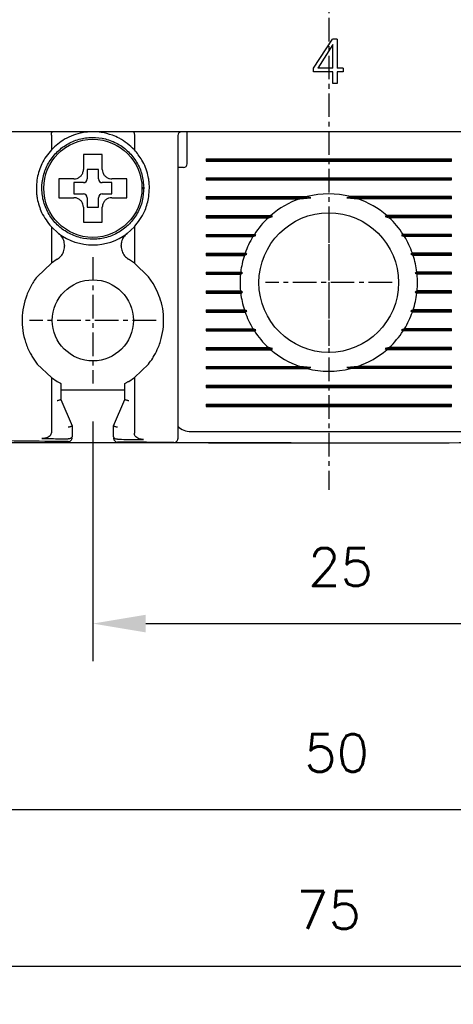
# Model space of a CAD drawing. Extents: x -7 to 1070, y -177 to 578.
# Tile 12 of 23: x 485 to 508, y 323 to 375. Entities that reach past the tile are written whole.
import ezdxf

# ---------------------------------------------------------------- set-up
doc = ezdxf.new("R2010")
doc.units = 0
doc.header["$MEASUREMENT"] = 0
doc.linetypes.add('CENTER', pattern=[2, 1.25, -0.25, 0.25, -0.25])
doc.layers.get('0').update_dxf_attribs({"linetype": 'CONTINUOUS'})
doc.layers.add('cen', color=1, linetype='CENTER')
doc.layers.add('di', color=3, linetype='CONTINUOUS')
doc.styles.add('KIM', font='ROMANS.shx', dxfattribs={"height": 5, "bigfont": 'GSG1.shx'})
doc.styles.get("Standard").update_dxf_attribs({"font": 'romans.shx', "height": 2, "bigfont": 'hgs.shx'})
doc.dimstyles.new('STANDARD$0', dxfattribs={"dimtxt": 5, "dimasz": 5, "dimexe": 1, "dimexo": 2, "dimgap": 2, "dimtad": 1, "dimdec": 4, "dimzin": 12, "dimdsep": 46, "dimtxsty": 'KIM', "dimcen": -1, "dimdle": 0.1, "dimadec": 0, "dimazin": 0, "dimtfac": 1, "dimtdec": 4, "dimtmove": 0, "dimatfit": 3, "dimfxl": 0, "dimtolj": 1, "dimtzin": 0, "dimarcsym": 0})

# ---------------------------------------------------------------- blocks, each defined once
blk = doc.blocks.new('*D71')
at = {"layer": 'di'}
for p, q in [((464.023, 353.744), (464.023, 322.888)), ((539.023, 353.644), (539.023, 322.888)), ((536.223, 324.888), (466.823, 324.888))]:
    blk.add_line(p, q, dxfattribs=at)
for points in [[(466.823, 325.355), (466.823, 324.421), (464.023, 324.888)], [(536.223, 325.355), (536.223, 324.421), (539.023, 324.888)]]:
    blk.add_solid(points, dxfattribs=at)
at = {"layer": 'di', "insert": (501.513, 327.888), "char_height": 2, "attachment_point": 5}
blk.add_mtext('\\A1;75', dxfattribs=at)
blk = doc.blocks.new('*D75')
at = {"layer": 'di'}
for p, q in [((489.023, 353.789), (489.023, 341.07)), ((514.023, 353.789), (514.023, 341.07)), ((491.823, 343.07), (511.223, 343.07))]:
    blk.add_line(p, q, dxfattribs=at)
for points in [[(491.823, 343.537), (491.823, 342.603), (489.023, 343.07)], [(511.223, 343.537), (511.223, 342.603), (514.023, 343.07)]]:
    blk.add_solid(points, dxfattribs=at)
at = {"layer": 'di', "insert": (502.147, 346.07), "char_height": 2, "attachment_point": 5}
blk.add_mtext('\\A1;25', dxfattribs=at)
blk = doc.blocks.new('*D76')
at = {"layer": 'di'}
for p, q in [((462.823, 451.144), (446.684, 451.144)), ((448.684, 448.344), (448.684, 355.444)), ((499.523, 352.644), (446.684, 352.644))]:
    blk.add_line(p, q, dxfattribs=at)
for points in [[(448.218, 448.344), (449.151, 448.344), (448.684, 451.144)], [(448.218, 355.444), (449.151, 355.444), (448.684, 352.644)]]:
    blk.add_solid(points, dxfattribs=at)
at = {"layer": 'di', "insert": (445.684, 402.244), "char_height": 2, "attachment_point": 5, "rotation": 90}
blk.add_mtext('\\A1;98.5', dxfattribs=at)
blk = doc.blocks.new('*D89')
at = {"layer": 'di'}
for p, q in [((476.523, 355.789), (476.523, 331.215)), ((526.523, 355.789), (526.523, 331.215)), ((479.323, 333.215), (523.723, 333.215))]:
    blk.add_line(p, q, dxfattribs=at)
for points in [[(479.323, 333.682), (479.323, 332.749), (476.523, 333.215)], [(523.723, 333.682), (523.723, 332.749), (526.523, 333.215)]]:
    blk.add_solid(points, dxfattribs=at)
at = {"layer": 'di', "insert": (501.943, 336.215), "char_height": 2, "attachment_point": 5}
blk.add_mtext('\\A1;50', dxfattribs=at)

msp = doc.modelspace()

# ---------------------------------------------------------------- linework, layer by layer
for p, q in [((500.719, 372.509), (501.726, 374.048)), ((501.745, 373.759), (500.944, 372.509)), ((501.969, 374.048), (501.726, 374.048)), ((501.745, 372.509), (501.745, 373.759)), ((501.969, 374.048), (501.969, 372.509)), ((500.719, 372.317), (500.719, 372.509)), ((501.745, 372.317), (500.719, 372.317)), ((501.745, 372.509), (500.944, 372.509)), ((501.745, 371.708), (501.745, 372.317)), ((502.29, 372.509), (501.969, 372.509)), ((502.29, 372.317), (501.969, 372.317)), ((501.969, 372.317), (501.969, 371.708)), ((502.29, 372.509), (502.29, 372.317)), ((501.969, 371.708), (501.745, 371.708)), ((538.323, 369.144), (464.723, 369.144)), ((494.023, 368.744), (494.023, 369.144)), ((486.823, 368.96), (486.823, 368.958)), ((486.823, 368.958), (486.823, 368.183)), ((491.223, 368.958), (491.223, 368.96)), ((491.223, 368.958), (491.223, 368.183)), ((493.523, 368.944), (493.523, 353.751)), ((494.023, 367.444), (494.023, 368.744)), ((495.023, 367.702), (508.023, 367.702)), ((495.023, 367.702), (495.023, 367.586)), ((495.023, 367.644), (508.023, 367.644)), ((495.023, 367.586), (508.023, 367.586)), ((508.023, 367.586), (508.023, 367.702)), ((489.323, 367.144), (488.723, 367.144)), ((488.723, 367.144), (488.723, 366.644)), ((489.323, 366.644), (489.323, 367.144)), ((493.823, 367.244), (493.523, 367.244)), ((487.453, 366.644), (487.223, 366.644)), ((488.523, 366.444), (488.023, 366.444)), ((488.023, 366.444), (488.023, 365.844)), ((490.023, 366.444), (489.523, 366.444)), ((490.023, 365.844), (490.023, 366.444)), ((495.023, 366.702), (508.023, 366.702)), ((495.023, 366.702), (495.023, 366.586)), ((495.023, 366.644), (508.023, 366.644)), ((495.023, 366.586), (508.023, 366.586)), ((508.023, 366.586), (508.023, 366.702)), ((491.623, 366.178), (491.723, 366.178)), ((491.723, 366.11), (491.623, 366.11)), ((491.723, 366.178), (491.723, 366.11)), ((488.023, 365.844), (488.523, 365.844)), ((488.723, 365.644), (488.723, 365.144)), ((489.323, 365.144), (489.323, 365.644)), ((489.523, 365.844), (490.023, 365.844)), ((495.023, 365.702), (500.375, 365.702)), ((495.023, 365.702), (495.023, 365.586)), ((495.023, 365.644), (500.569, 365.644)), ((495.023, 365.586), (499.988, 365.586)), ((499.988, 365.586), (500.569, 365.644)), ((500.569, 365.644), (500.375, 365.702)), ((502.671, 365.702), (502.477, 365.644)), ((502.477, 365.644), (503.058, 365.586)), ((508.023, 365.644), (502.477, 365.644)), ((508.023, 365.702), (502.671, 365.702)), ((508.023, 365.586), (503.058, 365.586)), ((508.023, 365.586), (508.023, 365.702)), ((488.723, 365.144), (489.323, 365.144)), ((488.523, 364.574), (488.523, 364.344)), ((495.023, 364.702), (498.452, 364.702)), ((495.023, 364.702), (495.023, 364.586)), ((495.023, 364.644), (498.538, 364.644)), ((495.023, 364.586), (498.323, 364.586)), ((498.323, 364.586), (498.538, 364.644)), ((498.538, 364.644), (498.452, 364.702)), ((504.594, 364.702), (504.508, 364.644)), ((504.508, 364.644), (504.723, 364.586)), ((508.023, 364.644), (504.508, 364.644)), ((508.023, 364.702), (504.594, 364.702)), ((508.023, 364.586), (504.723, 364.586)), ((508.023, 364.586), (508.023, 364.702)), ((486.823, 364.104), (486.823, 362.181)), ((486.823, 364.104), (487.207, 363.756)), ((490.839, 363.756), (491.223, 364.104)), ((491.223, 364.104), (491.223, 362.181)), ((495.023, 363.702), (497.58, 363.702)), ((495.023, 363.702), (495.023, 363.586)), ((495.023, 363.644), (497.662, 363.644)), ((495.023, 363.586), (497.507, 363.586)), ((497.507, 363.586), (497.662, 363.644)), ((497.662, 363.644), (497.58, 363.702)), ((505.466, 363.702), (505.384, 363.644)), ((505.384, 363.644), (505.539, 363.586)), ((508.023, 363.644), (505.384, 363.644)), ((508.023, 363.702), (505.466, 363.702)), ((508.023, 363.586), (505.539, 363.586)), ((508.023, 363.586), (508.023, 363.702)), ((487.523, 363.119), (487.523, 363.07)), ((490.523, 363.07), (490.523, 363.119)), ((487.127, 362.379), (486.823, 362.181)), ((491.223, 362.181), (490.919, 362.379)), ((495.023, 362.702), (497.089, 362.702)), ((495.023, 362.702), (495.023, 362.586)), ((495.023, 362.644), (497.175, 362.644)), ((495.023, 362.586), (497.05, 362.586)), ((497.05, 362.586), (497.175, 362.644)), ((497.175, 362.644), (497.089, 362.702)), ((505.957, 362.702), (505.872, 362.644)), ((505.872, 362.644), (505.996, 362.586)), ((508.023, 362.644), (505.872, 362.644)), ((508.023, 362.702), (505.957, 362.702)), ((508.023, 362.586), (505.996, 362.586)), ((508.023, 362.586), (508.023, 362.702)), ((486.823, 362.181), (486.073, 361.459)), ((491.973, 361.459), (491.223, 362.181)), ((492.223, 361.099), (491.973, 361.459)), ((495.023, 361.702), (496.856, 361.702)), ((495.023, 361.702), (495.023, 361.586)), ((495.023, 361.644), (496.95, 361.644)), ((495.023, 361.586), (496.844, 361.586)), ((496.844, 361.586), (496.95, 361.644)), ((496.95, 361.644), (496.856, 361.702)), ((506.19, 361.702), (506.096, 361.644)), ((506.096, 361.644), (506.202, 361.586)), ((508.023, 361.644), (506.096, 361.644)), ((508.023, 361.702), (506.19, 361.702)), ((508.023, 361.586), (506.202, 361.586)), ((508.023, 361.586), (508.023, 361.702)), ((495.023, 360.702), (496.844, 360.702)), ((495.023, 360.702), (495.023, 360.586)), ((496.95, 360.644), (496.844, 360.702)), ((506.202, 360.702), (506.096, 360.644)), ((508.023, 360.702), (506.202, 360.702)), ((508.023, 360.586), (508.023, 360.702)), ((495.023, 360.644), (496.95, 360.644)), ((495.023, 360.586), (496.856, 360.586)), ((496.856, 360.586), (496.95, 360.644)), ((506.096, 360.644), (506.19, 360.586)), ((508.023, 360.644), (506.096, 360.644)), ((508.023, 360.586), (506.19, 360.586)), ((495.023, 359.702), (497.05, 359.702)), ((495.023, 359.702), (495.023, 359.586)), ((495.023, 359.644), (497.175, 359.644)), ((497.175, 359.644), (497.05, 359.702)), ((497.089, 359.586), (497.175, 359.644)), ((505.996, 359.702), (505.872, 359.644)), ((505.872, 359.644), (505.957, 359.586)), ((508.023, 359.644), (505.872, 359.644)), ((508.023, 359.702), (505.996, 359.702)), ((508.023, 359.586), (508.023, 359.702)), ((495.023, 359.586), (497.089, 359.586)), ((508.023, 359.586), (505.957, 359.586)), ((495.023, 358.702), (497.507, 358.702)), ((495.023, 358.702), (495.023, 358.586)), ((495.023, 358.644), (497.662, 358.644)), ((495.023, 358.586), (497.58, 358.586)), ((497.662, 358.644), (497.507, 358.702)), ((497.58, 358.586), (497.662, 358.644)), ((505.539, 358.702), (505.384, 358.644)), ((505.384, 358.644), (505.466, 358.586)), ((508.023, 358.644), (505.384, 358.644)), ((508.023, 358.586), (505.466, 358.586)), ((508.023, 358.702), (505.539, 358.702)), ((508.023, 358.586), (508.023, 358.702)), ((495.023, 357.702), (498.323, 357.702)), ((495.023, 357.702), (495.023, 357.586)), ((495.023, 357.644), (498.538, 357.644)), ((495.023, 357.586), (498.452, 357.586)), ((498.538, 357.644), (498.323, 357.702)), ((498.452, 357.586), (498.538, 357.644)), ((504.723, 357.702), (504.508, 357.644)), ((504.508, 357.644), (504.594, 357.586)), ((508.023, 357.644), (504.508, 357.644)), ((508.023, 357.586), (504.594, 357.586)), ((508.023, 357.702), (504.723, 357.702)), ((508.023, 357.586), (508.023, 357.702)), ((485.823, 357.189), (486.073, 356.829)), ((486.073, 356.829), (486.823, 356.107)), ((491.223, 356.107), (491.973, 356.829)), ((495.023, 356.702), (499.988, 356.702)), ((495.023, 356.702), (495.023, 356.586)), ((495.023, 356.644), (500.569, 356.644)), ((495.023, 356.586), (500.375, 356.586)), ((500.569, 356.644), (499.988, 356.702)), ((500.375, 356.586), (500.569, 356.644)), ((503.058, 356.702), (502.477, 356.644)), ((502.477, 356.644), (502.671, 356.586)), ((508.023, 356.644), (502.477, 356.644)), ((508.023, 356.586), (502.671, 356.586)), ((508.023, 356.702), (503.058, 356.702)), ((508.023, 356.586), (508.023, 356.702)), ((486.823, 356.107), (486.823, 353.202)), ((486.823, 356.107), (487.123, 355.911)), ((490.923, 355.911), (491.223, 356.107)), ((491.223, 356.107), (491.223, 353.156)), ((487.323, 355.801), (487.323, 354.943)), ((490.723, 355.444), (487.323, 355.444)), ((490.723, 354.943), (490.723, 355.801)), ((495.023, 355.702), (508.023, 355.702)), ((495.023, 355.702), (495.023, 355.586)), ((495.023, 355.644), (508.023, 355.644)), ((495.023, 355.586), (508.023, 355.586)), ((508.023, 355.586), (508.023, 355.702)), ((487.323, 354.943), (487.323, 354.944)), ((487.323, 354.944), (487.923, 353.544)), ((490.123, 353.544), (490.723, 354.944)), ((490.723, 354.944), (490.723, 354.943)), ((495.023, 354.702), (508.023, 354.702)), ((495.023, 354.702), (495.023, 354.586)), ((495.023, 354.644), (508.023, 354.644)), ((495.023, 354.586), (508.023, 354.586)), ((508.023, 354.586), (508.023, 354.702)), ((487.923, 353.544), (487.923, 353.543)), ((487.923, 353.543), (487.923, 352.996)), ((490.123, 353.543), (490.123, 353.544)), ((490.123, 352.972), (490.123, 353.543)), ((487.721, 352.864), (487.723, 352.864)), ((490.322, 352.84), (490.323, 352.84)), ((494.223, 353.244), (508.823, 353.244))]:
    msp.add_line(p, q)
for centre, radius in [((489.023, 366.144), 2.6), ((501.523, 361.144), 3.7), ((489.023, 359.144), 2.15)]:
    msp.add_circle(centre, radius)
for centre, radius, start, end in [((493.723, 368.944), 0.2, 90, 180), ((493.823, 367.444), 0.2, 270, 0), ((488.523, 366.644), 0.2, 270, 0), ((489.523, 366.644), 0.2, 180, 270), ((488.523, 365.644), 0.2, 0, 90), ((489.523, 365.644), 0.2, 90, 180), ((501.523, 361.144), 4.7, 109.0625, 130.8026), ((501.523, 361.144), 4.7, 75.8668, 104.1332), ((501.523, 361.144), 4.7, 49.1974, 70.9375), ((501.523, 361.144), 4.7, 132.9123, 147.0301), ((501.523, 361.144), 4.7, 32.9699, 47.0877), ((489.023, 366.144), 3, 232.7522, 307.2478), ((501.523, 361.144), 4.7, 148.6925, 160.6442), ((501.523, 361.144), 4.7, 19.3558, 31.3075), ((501.523, 361.144), 4.7, 162.1296, 173.1848), ((501.523, 361.144), 4.7, 6.8152, 17.8704), ((501.523, 361.144), 4.7, 174.6005, 185.3995), ((501.523, 361.144), 4.7, 354.6005, 5.3995), ((501.523, 361.144), 4.7, 186.8152, 197.8704), ((501.523, 361.144), 4.7, 342.1296, 353.1848), ((501.523, 361.144), 4.7, 199.3558, 211.3075), ((501.523, 361.144), 4.7, 328.6925, 340.6442), ((501.523, 361.144), 4.7, 212.9699, 227.0877), ((501.523, 361.144), 4.7, 312.9123, 327.0301), ((501.523, 361.144), 4.7, 229.1974, 250.9375), ((501.523, 361.144), 4.7, 289.0625, 310.8026), ((501.523, 361.144), 4.7, 255.8668, 284.1332), ((494.223, 354.244), 1, 225.4794, 270), ((487.723, 352.916), 0.2, 269.4033, 360), ((490.323, 352.891), 0.2, 180, 269.5157), ((493.323, 352.869), 0.2, 269.6454, 0), ((501.523, 1677.854), 1325.21, 269.632498, 270.367502)]:
    msp.add_arc(centre, radius, start, end)
for points, knots in [([(486.823, 368.96), (486.824, 368.982), (486.826, 369.025), (486.836, 369.081), (486.85, 369.123), (486.864, 369.141), (486.873, 369.144), (486.876, 369.144), (486.877, 369.144)], [0, 0, 0, 0, 0.217458, 0.434772, 0.655996, 0.88466, 0.986787, 1, 1, 1, 1]), ([(489.023, 369.144), (488.835, 369.135), (488.482, 369.118), (488.146, 369.01), (487.989, 368.96)], [0, 0, 0, 0, 0.532004, 1, 1, 1, 1]), ([(490.057, 368.96), (489.863, 369.02), (489.525, 369.125), (489.173, 369.138), (489.023, 369.144)], [0, 0, 0, 0, 0.575576, 1, 1, 1, 1]), ([(491.169, 369.144), (491.17, 369.144), (491.173, 369.144), (491.182, 369.141), (491.196, 369.123), (491.21, 369.081), (491.22, 369.025), (491.222, 368.982), (491.223, 368.96)], [0, 0, 0, 0, 0.013213, 0.11534, 0.344004, 0.565228, 0.782542, 1, 1, 1, 1]), ([(491.723, 366.178), (491.702, 366.412), (491.661, 366.884), (491.369, 367.539), (490.93, 368.099), (490.359, 368.526), (489.697, 368.791), (488.989, 368.875), (488.283, 368.773), (487.628, 368.492), (487.068, 368.05), (486.641, 367.48), (486.376, 366.817), (486.292, 366.109), (486.394, 365.404), (486.675, 364.748), (487.117, 364.189), (487.687, 363.761), (488.349, 363.497), (489.057, 363.413), (489.763, 363.515), (490.418, 363.796), (490.979, 364.237), (491.403, 364.808), (491.678, 365.47), (491.708, 365.943), (491.723, 366.178)], [0, 0, 0, 0, 0.041425, 0.083575, 0.125, 0.166425, 0.208575, 0.25, 0.291425, 0.333575, 0.375, 0.416425, 0.458575, 0.5, 0.541425, 0.583575, 0.625, 0.666425, 0.708575, 0.75, 0.791425, 0.833575, 0.875, 0.916425, 0.958575, 1, 1, 1, 1]), ([(487.989, 368.96), (487.83, 368.894), (487.393, 368.711), (487.045, 368.389), (486.823, 368.183)], [0, 0, 0, 0, 0.364329, 1, 1, 1, 1]), ([(491.223, 368.183), (490.972, 368.412), (490.62, 368.731), (490.182, 368.909), (490.057, 368.96)], [0, 0, 0, 0, 0.7139442, 1, 1, 1, 1]), ([(486.823, 368.183), (486.635, 367.948), (486.286, 367.511), (486.14, 366.949), (486.073, 366.689)], [0, 0, 0, 0, 0.5380986, 1, 1, 1, 1]), ([(491.973, 366.689), (491.963, 366.738), (491.896, 367.072), (491.683, 367.619), (491.365, 368.009), (491.223, 368.183)], [0, 0, 0, 0, 0.087364, 0.593572, 1, 1, 1, 1]), ([(488.523, 367.944), (488.523, 367.9), (488.523, 367.825), (488.523, 367.747), (488.523, 367.714)], [0, 0, 0, 0, 0.571794, 1, 1, 1, 1]), ([(488.523, 367.714), (488.523, 367.548), (488.523, 367.358), (488.523, 367.168), (488.523, 367.144)], [0, 0, 0, 0, 0.871112, 1, 1, 1, 1]), ([(489.523, 367.714), (489.523, 367.747), (489.523, 367.825), (489.523, 367.9), (489.523, 367.944)], [0, 0, 0, 0, 0.428206, 1, 1, 1, 1]), ([(489.523, 367.144), (489.523, 367.168), (489.523, 367.358), (489.523, 367.548), (489.523, 367.714)], [0, 0, 0, 0, 0.128888, 1, 1, 1, 1]), ([(488.023, 366.644), (488.079, 366.649), (488.192, 366.66), (488.341, 366.747), (488.454, 366.873), (488.514, 367.014), (488.521, 367.107), (488.523, 367.144)], [0, 0, 0, 0, 0.214612, 0.429239, 0.643513, 0.857576, 1, 1, 1, 1]), ([(489.523, 367.144), (489.529, 367.088), (489.54, 366.975), (489.626, 366.826), (489.752, 366.713), (489.893, 366.652), (489.986, 366.646), (490.023, 366.644)], [0, 0, 0, 0, 0.214612, 0.429239, 0.643513, 0.857576, 1, 1, 1, 1]), ([(486.073, 366.689), (486.042, 366.4), (486.001, 366.032), (486.06, 365.675), (486.073, 365.598)], [0, 0, 0, 0, 0.78462, 1, 1, 1, 1]), ([(488.023, 366.644), (487.999, 366.644), (487.809, 366.644), (487.619, 366.644), (487.453, 366.644)], [0, 0, 0, 0, 0.128888, 1, 1, 1, 1]), ([(490.593, 366.644), (490.427, 366.644), (490.238, 366.644), (490.048, 366.644), (490.023, 366.644)], [0, 0, 0, 0, 0.871112, 1, 1, 1, 1]), ([(490.823, 366.644), (490.78, 366.644), (490.704, 366.644), (490.626, 366.644), (490.593, 366.644)], [0, 0, 0, 0, 0.571794, 1, 1, 1, 1]), ([(491.973, 365.598), (492.005, 365.893), (492.045, 366.257), (491.985, 366.619), (491.973, 366.689)], [0, 0, 0, 0, 0.807198, 1, 1, 1, 1]), ([(486.073, 365.598), (486.139, 365.345), (486.285, 364.777), (486.631, 364.344), (486.823, 364.104)], [0, 0, 0, 0, 0.445861, 1, 1, 1, 1]), ([(487.223, 365.644), (487.277, 365.644), (487.353, 365.644), (487.43, 365.644), (487.453, 365.644)], [0, 0, 0, 0, 0.70684, 1, 1, 1, 1]), ([(487.453, 365.644), (487.619, 365.644), (487.809, 365.644), (487.999, 365.644), (488.023, 365.644)], [0, 0, 0, 0, 0.871112, 1, 1, 1, 1]), ([(488.523, 365.144), (488.518, 365.2), (488.507, 365.312), (488.42, 365.462), (488.294, 365.575), (488.153, 365.635), (488.06, 365.641), (488.023, 365.644)], [0, 0, 0, 0, 0.214612, 0.429239, 0.643513, 0.857576, 1, 1, 1, 1]), ([(490.023, 365.644), (489.967, 365.638), (489.855, 365.627), (489.705, 365.541), (489.592, 365.415), (489.532, 365.274), (489.526, 365.181), (489.523, 365.144)], [0, 0, 0, 0, 0.2146123, 0.4292387, 0.6435135, 0.8575757, 1, 1, 1, 1]), ([(490.023, 365.644), (490.048, 365.644), (490.238, 365.644), (490.427, 365.644), (490.593, 365.644)], [0, 0, 0, 0, 0.128888, 1, 1, 1, 1]), ([(490.593, 365.644), (490.626, 365.644), (490.704, 365.644), (490.78, 365.644), (490.823, 365.644)], [0, 0, 0, 0, 0.428206, 1, 1, 1, 1]), ([(491.223, 364.104), (491.424, 364.358), (491.769, 364.793), (491.913, 365.362), (491.973, 365.598)], [0, 0, 0, 0, 0.583241, 1, 1, 1, 1]), ([(488.523, 365.144), (488.523, 365.119), (488.523, 364.929), (488.523, 364.739), (488.523, 364.574)], [0, 0, 0, 0, 0.128888, 1, 1, 1, 1]), ([(489.523, 364.574), (489.523, 364.739), (489.523, 364.929), (489.523, 365.119), (489.523, 365.144)], [0, 0, 0, 0, 0.871112, 1, 1, 1, 1]), ([(489.523, 364.344), (489.523, 364.398), (489.523, 364.474), (489.523, 364.551), (489.523, 364.574)], [0, 0, 0, 0, 0.70684, 1, 1, 1, 1]), ([(487.523, 363.119), (487.514, 363.209), (487.496, 363.389), (487.372, 363.61), (487.256, 363.713), (487.207, 363.756)], [0, 0, 0, 0, 0.367828, 0.735683, 1, 1, 1, 1]), ([(490.839, 363.756), (490.773, 363.694), (490.641, 363.571), (490.54, 363.339), (490.528, 363.184), (490.523, 363.119)], [0, 0, 0, 0, 0.366318, 0.732591, 1, 1, 1, 1]), ([(487.127, 362.379), (487.2, 362.433), (487.346, 362.539), (487.492, 362.786), (487.512, 362.972), (487.523, 363.07)], [0, 0, 0, 0, 0.323953, 0.647862, 1, 1, 1, 1]), ([(490.523, 363.07), (490.532, 362.98), (490.55, 362.8), (490.69, 362.549), (490.841, 362.437), (490.919, 362.379)], [0, 0, 0, 0, 0.325778, 0.651579, 1, 1, 1, 1]), ([(486.073, 361.459), (486.005, 361.368), (485.917, 361.251), (485.84, 361.126), (485.823, 361.099)], [0, 0, 0, 0, 0.783321, 1, 1, 1, 1]), ([(485.823, 361.099), (485.811, 361.079), (485.691, 360.88), (485.5, 360.477), (485.325, 359.867), (485.257, 359.235), (485.294, 358.599), (485.441, 357.979), (485.635, 357.511), (485.783, 357.258), (485.823, 357.189)], [0, 0, 0, 0, 0.016609, 0.1701, 0.323593, 0.477808, 0.632023, 0.786686, 0.941347, 1, 1, 1, 1]), ([(492.223, 357.189), (492.298, 357.322), (492.477, 357.64), (492.665, 358.186), (492.777, 358.812), (492.776, 359.449), (492.654, 360.24), (492.391, 360.765), (492.223, 361.099)], [0, 0, 0, 0, 0.111592, 0.26571, 0.419831, 0.574549, 0.729265, 1, 1, 1, 1]), ([(491.973, 356.829), (492.048, 356.929), (492.134, 357.045), (492.213, 357.173), (492.223, 357.189)], [0, 0, 0, 0, 0.873396, 1, 1, 1, 1]), ([(487.123, 355.911), (487.152, 355.894), (487.208, 355.862), (487.274, 355.826), (487.316, 355.805), (487.321, 355.803), (487.323, 355.801)], [0, 0, 0, 0, 0.2979613, 0.5599554, 0.7989416, 1, 1, 1, 1]), ([(490.723, 355.801), (490.725, 355.802), (490.729, 355.804), (490.76, 355.82), (490.806, 355.844), (490.863, 355.876), (490.904, 355.9), (490.923, 355.911)], [0, 0, 0, 0, 0.188954, 0.377385, 0.579407, 0.805366, 1, 1, 1, 1]), ([(487.323, 354.943), (487.321, 354.94), (487.317, 354.934), (487.283, 354.921), (487.234, 354.905), (487.179, 354.892), (487.141, 354.883), (487.125, 354.88), (487.123, 354.88)], [0, 0, 0, 0, 0.209284, 0.418502, 0.629593, 0.844734, 0.985697, 1, 1, 1, 1]), ([(490.923, 354.88), (490.922, 354.88), (490.906, 354.883), (490.867, 354.892), (490.812, 354.905), (490.763, 354.921), (490.73, 354.934), (490.725, 354.94), (490.723, 354.943)], [0, 0, 0, 0, 0.014303, 0.155266, 0.370407, 0.581498, 0.790716, 1, 1, 1, 1]), ([(487.923, 353.543), (487.921, 353.54), (487.917, 353.534), (487.883, 353.52), (487.834, 353.505), (487.779, 353.491), (487.741, 353.483), (487.725, 353.479), (487.723, 353.479)], [0, 0, 0, 0, 0.209288, 0.41851, 0.629604, 0.844744, 0.985694, 1, 1, 1, 1]), ([(490.323, 353.479), (490.322, 353.479), (490.306, 353.483), (490.267, 353.491), (490.212, 353.505), (490.163, 353.52), (490.13, 353.534), (490.125, 353.54), (490.123, 353.543)], [0, 0, 0, 0, 0.014306, 0.155256, 0.370396, 0.58149, 0.790712, 1, 1, 1, 1]), ([(493.523, 353.751), (493.523, 353.717), (493.523, 353.572), (493.523, 353.329), (493.523, 353.075), (493.523, 352.902), (493.523, 352.88), (493.523, 352.869)], [0, 0, 0, 0, 0.070888, 0.30317, 0.535449, 0.767724, 1, 1, 1, 1]), ([(486.823, 353.202), (486.819, 353.17), (486.812, 353.105), (486.75, 353.017), (486.642, 352.937), (486.492, 352.886), (486.377, 352.882), (486.324, 352.88)], [0, 0, 0, 0, 0.146941, 0.293551, 0.479409, 0.75724, 1, 1, 1, 1]), ([(486.324, 352.88), (486.49, 352.878), (486.956, 352.872), (487.422, 352.867), (487.721, 352.864)], [0, 0, 0, 0, 0.357126, 1, 1, 1, 1]), ([(487.923, 352.996), (487.923, 352.996), (487.923, 352.98), (487.915, 352.951), (487.885, 352.914), (487.84, 352.886), (487.785, 352.868), (487.744, 352.865), (487.723, 352.864)], [0, 0, 0, 0, 0.009072, 0.230311, 0.441413, 0.632595, 0.816154, 1, 1, 1, 1]), ([(490.322, 352.84), (490.301, 352.841), (490.26, 352.844), (490.205, 352.862), (490.16, 352.89), (490.13, 352.927), (490.123, 352.956), (490.123, 352.971), (490.123, 352.972)], [0, 0, 0, 0, 0.184812, 0.369329, 0.561684, 0.774222, 0.990891, 1, 1, 1, 1]), ([(490.323, 352.84), (490.623, 352.837), (491.087, 352.833), (491.551, 352.83), (491.714, 352.829)], [0, 0, 0, 0, 0.646884, 1, 1, 1, 1]), ([(491.714, 352.829), (491.63, 352.836), (491.5, 352.847), (491.351, 352.923), (491.271, 353), (491.229, 353.08), (491.225, 353.132), (491.223, 353.156)], [0, 0, 0, 0, 0.3856491, 0.5927567, 0.75933, 0.8923951, 1, 1, 1, 1]), ([(487.721, 352.716), (486.893, 352.725), (485.893, 352.736), (484.893, 352.748), (484.721, 352.75)], [0, 0, 0, 0, 0.827381, 1, 1, 1, 1]), ([(493.322, 352.669), (493.15, 352.67), (492.149, 352.677), (491.149, 352.685), (490.321, 352.691)], [0, 0, 0, 0, 0.1721742, 1, 1, 1, 1])]:
    msp.add_open_spline(points, degree=3, knots=knots)
for points in [[(489.523, 367.944), (489.356, 367.944), (489.023, 367.944), (488.69, 367.944), (488.523, 367.944)], [(487.223, 366.644), (487.223, 366.477), (487.223, 366.144), (487.223, 365.811), (487.223, 365.644)], [(490.823, 365.644), (490.823, 365.811), (490.823, 366.144), (490.823, 366.477), (490.823, 366.644)], [(488.523, 364.344), (488.69, 364.344), (489.023, 364.344), (489.356, 364.344), (489.523, 364.344)]]:
    msp.add_open_spline(points, degree=3)
at = {"layer": 'cen'}
for p, q in [((501.523, 455.174), (501.523, 350.165)), ((501.523, 364.499), (501.523, 357.789)), ((489.023, 362.499), (489.023, 355.789)), ((504.878, 361.144), (498.168, 361.144)), ((492.378, 359.144), (485.668, 359.144))]:
    msp.add_line(p, q, dxfattribs=at)

# ---------------------------------------------------------------- dimensions: what is measured, and where the dimension line sits
at = {"layer": 'di'}
dim = msp.add_linear_dim(base=(448.684, 352.644), p1=(464.823, 451.144), p2=(501.523, 352.644), angle=90, dimstyle='STANDARD$0', override={"dimtxt": 3, "dimasz": 2.8, "dimexe": 2, "dimdec": 2, "dimzin": 8, "dimtxsty": 'Standard', "dimcen": 0, "dimclrd": 256, "dimclre": 256, "dimclrt": 256, "dimadec": 2, "dimazin": 2, "dimtfac": 0.6, "dimtdec": 2, "dimtzin": 8, "dimlwd": 65535, "dimlwe": 65535, "dimarcsym": 1}, dxfattribs=at)
dim.commit()
dim.dimension.update_dxf_attribs({"geometry": '*D76', "text_midpoint": (448.684, 402.244), "dimtype": 160})
for base, p1, p2, picture, middle in [((526.523, 333.215), (476.523, 357.789), (526.523, 357.789), '*D89', (501.943, 333.215)), ((464.023, 324.888), (539.023, 355.644), (464.023, 355.744), '*D71', (501.513, 324.888)), ((514.023, 343.07), (489.023, 355.789), (514.023, 355.789), '*D75', (502.147, 343.07))]:
    dim = msp.add_linear_dim(base=base, p1=p1, p2=p2, dimstyle='STANDARD$0', override={"dimtxt": 3, "dimasz": 2.8, "dimexe": 2, "dimdec": 2, "dimzin": 8, "dimtxsty": 'Standard', "dimcen": 0, "dimclrd": 256, "dimclre": 256, "dimclrt": 256, "dimadec": 2, "dimazin": 2, "dimtfac": 0.6, "dimtdec": 2, "dimtzin": 8, "dimlwd": 65535, "dimlwe": 65535, "dimarcsym": 1}, dxfattribs=at)
    dim.commit()
    dim.dimension.update_dxf_attribs({"geometry": picture, "text_midpoint": middle, "dimtype": 160})

doc.saveas('drawing.dxf')
